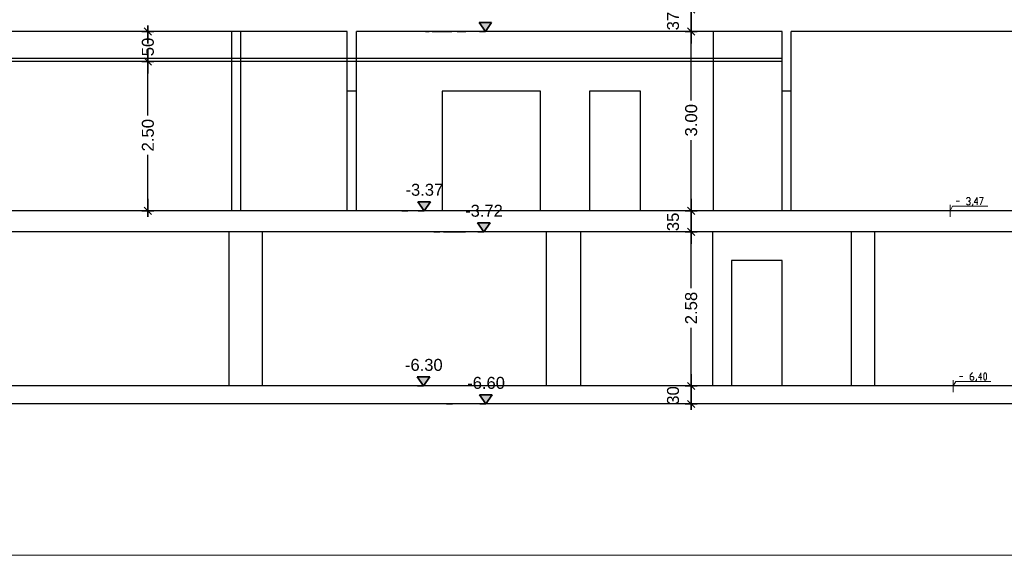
# Model space of a CAD drawing. Header units: metres. Extents: x -1 to 507, y -14 to 23.
# Tile 4 of 8: x 480 to 497, y -14 to -5. Entities that reach past the tile are written whole.
import ezdxf

# ---------------------------------------------------------------- set-up
doc = ezdxf.new("R2010")
doc.units = ezdxf.units.M
doc.header["$PDMODE"] = 65
doc.linetypes.add('CONTINUA', pattern=[0])
doc.linetypes.add('PUNKT', pattern=[6.35, 0, -6.35])
doc.layers.add('SECCIONS ACTUAL LONDRES 55', color=7, linetype='CONTINUA', lineweight=25)
doc.styles.add('ARIAL', font='arial.ttf')
doc.dimstyles.new('DIMSTYLE_3', dxfattribs={"dimtxt": 0.2, "dimasz": 0.2, "dimexe": 0, "dimexo": 1e-06, "dimgap": 0.1, "dimtad": 0, "dimrnd": 0.01, "dimzin": 4, "dimdsep": 46, "dimtxsty": 'ARIAL', "dimblk1": 'ALL_ML_STRICH', "dimblk2": 'ALL_ML_STRICH', "dimsah": 1, "dimcen": 0, "dimse1": 1, "dimse2": 1, "dimclrd": 2, "dimclre": 2, "dimclrt": 2, "dimadec": 0, "dimazin": 0, "dimtfac": 1, "dimtdec": 0, "dimtix": 1, "dimtmove": 2, "dimatfit": 3, "dimfxl": 0, "dimtzin": 0, "dimlwd": 0, "dimlwe": 35, "dimarcsym": 0})
doc.dimstyles.new('DIMSTYLE_5', dxfattribs={"dimtxt": 0.2, "dimasz": 0.2, "dimexe": 0, "dimexo": 1e-06, "dimgap": 0.1, "dimtad": 0, "dimdec": 0, "dimlfac": 100, "dimrnd": 1, "dimzin": 4, "dimdsep": 46, "dimtxsty": 'ARIAL', "dimblk1": 'ALL_ML_STRICH', "dimblk2": 'ALL_ML_STRICH', "dimsah": 1, "dimcen": 0, "dimse1": 1, "dimse2": 1, "dimclrd": 2, "dimclre": 2, "dimclrt": 2, "dimadec": 0, "dimazin": 0, "dimtfac": 1, "dimtdec": 0, "dimtix": 1, "dimtmove": 2, "dimatfit": 3, "dimfxl": 0, "dimtzin": 0, "dimlwd": 0, "dimlwe": 35, "dimarcsym": 0})
doc.dimstyles.new('DIMSTYLE_8', dxfattribs={"dimtxt": 0.2, "dimasz": 0.2, "dimexe": 0, "dimexo": 1e-06, "dimgap": 0.1, "dimtad": 2, "dimdec": 0, "dimlfac": 100, "dimrnd": 1, "dimzin": 4, "dimdsep": 46, "dimtxsty": 'ARIAL', "dimblk1": 'ALL_ML_STRICH', "dimblk2": 'ALL_ML_STRICH', "dimsah": 1, "dimcen": 0, "dimse1": 1, "dimse2": 1, "dimclrd": 2, "dimclre": 2, "dimclrt": 2, "dimadec": 0, "dimazin": 0, "dimtfac": 1, "dimtdec": 0, "dimtix": 1, "dimtmove": 2, "dimatfit": 3, "dimfxl": 0, "dimtvp": 1.2, "dimtzin": 0, "dimlwd": 0, "dimlwe": 35, "dimarcsym": 0})

# ---------------------------------------------------------------- blocks, each defined once
blk = doc.blocks.new('ALL_ML_STRICH')
at = {"color": 0, "linetype": 'ByBlock', "lineweight": -2}
for p, q in [((-1, 0), (0.5, 0)), ((-0.3, -0.3), (0.3, 0.3)), ((0, -0.5), (0, 0.5))]:
    blk.add_line(p, q, dxfattribs=at)
blk = doc.blocks.new('*D58')
at = {"layer": 'DEFPOINTS', "color": 2, "linetype": 'CONTINUA', "lineweight": 35, "transparency": 33554687}
for p in [(491.313, -10.807), (491.276, -11.108), (491.299, -11.108)]:
    blk.add_point(p, dxfattribs=at)
at = {"layer": 'SECCIONS ACTUAL LONDRES 55', "color": 2, "linetype": 'CONTINUA', "lineweight": -2, "transparency": 33554687}
blk.add_line((491.276, -11.108), (491.276, -10.807), dxfattribs=at)
at = {"layer": 'SECCIONS ACTUAL LONDRES 55', "color": 2, "linetype": 'CONTINUA', "lineweight": 35, "transparency": 33554687, "xscale": 0.2, "yscale": 0.2, "zscale": 0.2}
for p, rotation in [((491.276, -10.807), 90), ((491.276, -11.108), 270)]:
    blk.add_blockref('ALL_ML_STRICH', p, dxfattribs=dict(at, rotation=rotation))
at = {"layer": 'SECCIONS ACTUAL LONDRES 55', "color": 2, "linetype": 'CONTINUA', "lineweight": 35, "transparency": 33554687, "insert": (490.973, -10.966), "char_height": 0.2, "width": 0.4, "attachment_point": 5, "rotation": 90, "style": 'ARIAL'}
blk.add_mtext('\\A1;{30}', dxfattribs=at)
blk = doc.blocks.new('*D59')
at = {"layer": 'DEFPOINTS', "color": 2, "linetype": 'CONTINUA', "lineweight": 35, "transparency": 33554687}
for p in [(491.371, -8.229), (491.276, -10.807), (491.313, -10.807)]:
    blk.add_point(p, dxfattribs=at)
at = {"layer": 'SECCIONS ACTUAL LONDRES 55', "color": 2, "linetype": 'CONTINUA', "lineweight": -2, "transparency": 33554687}
for p, q in [((491.276, -9.174), (491.276, -8.229)), ((491.276, -10.807), (491.276, -9.834))]:
    blk.add_line(p, q, dxfattribs=at)
at = {"layer": 'SECCIONS ACTUAL LONDRES 55', "color": 2, "linetype": 'CONTINUA', "lineweight": 35, "transparency": 33554687, "xscale": 0.2, "yscale": 0.2, "zscale": 0.2}
for p, rotation in [((491.276, -8.229), 90), ((491.276, -10.807), 270)]:
    blk.add_blockref('ALL_ML_STRICH', p, dxfattribs=dict(at, rotation=rotation))
at = {"layer": 'SECCIONS ACTUAL LONDRES 55', "color": 2, "linetype": 'CONTINUA', "lineweight": 35, "transparency": 33554687, "insert": (491.276, -9.504), "char_height": 0.2, "width": 0.8, "attachment_point": 5, "rotation": 90, "style": 'ARIAL'}
blk.add_mtext('\\A1;{2.58}', dxfattribs=at)
blk = doc.blocks.new('*D60')
at = {"layer": 'DEFPOINTS', "color": 2, "linetype": 'CONTINUA', "lineweight": 35, "transparency": 33554687}
for p in [(491.342, -7.878), (491.276, -8.229), (491.371, -8.229)]:
    blk.add_point(p, dxfattribs=at)
at = {"layer": 'SECCIONS ACTUAL LONDRES 55', "color": 2, "linetype": 'CONTINUA', "lineweight": -2, "transparency": 33554687}
blk.add_line((491.276, -8.229), (491.276, -7.878), dxfattribs=at)
at = {"layer": 'SECCIONS ACTUAL LONDRES 55', "color": 2, "linetype": 'CONTINUA', "lineweight": 35, "transparency": 33554687, "xscale": 0.2, "yscale": 0.2, "zscale": 0.2}
for p, rotation in [((491.276, -7.878), 90), ((491.276, -8.229), 270)]:
    blk.add_blockref('ALL_ML_STRICH', p, dxfattribs=dict(at, rotation=rotation))
at = {"layer": 'SECCIONS ACTUAL LONDRES 55', "color": 2, "linetype": 'CONTINUA', "lineweight": 35, "transparency": 33554687, "insert": (490.973, -8.063), "char_height": 0.2, "width": 0.4, "attachment_point": 5, "rotation": 90, "style": 'ARIAL'}
blk.add_mtext('\\A1;{35}', dxfattribs=at)
blk = doc.blocks.new('*D61')
at = {"layer": 'DEFPOINTS', "color": 2, "linetype": 'CONTINUA', "lineweight": 35, "transparency": 33554687}
for p in [(491.084, -4.879), (491.276, -7.878), (491.342, -7.878)]:
    blk.add_point(p, dxfattribs=at)
at = {"layer": 'SECCIONS ACTUAL LONDRES 55', "color": 2, "linetype": 'CONTINUA', "lineweight": -2, "transparency": 33554687}
for p, q in [((491.276, -6.033), (491.276, -4.879)), ((491.276, -7.878), (491.276, -6.693))]:
    blk.add_line(p, q, dxfattribs=at)
at = {"layer": 'SECCIONS ACTUAL LONDRES 55', "color": 2, "linetype": 'CONTINUA', "lineweight": 35, "transparency": 33554687, "xscale": 0.2, "yscale": 0.2, "zscale": 0.2}
for p, rotation in [((491.276, -4.879), 90), ((491.276, -7.878), 270)]:
    blk.add_blockref('ALL_ML_STRICH', p, dxfattribs=dict(at, rotation=rotation))
at = {"layer": 'SECCIONS ACTUAL LONDRES 55', "color": 2, "linetype": 'CONTINUA', "lineweight": 35, "transparency": 33554687, "insert": (491.276, -6.363), "char_height": 0.2, "width": 0.8, "attachment_point": 5, "rotation": 90, "style": 'ARIAL'}
blk.add_mtext('\\A1;{3.00}', dxfattribs=at)
blk = doc.blocks.new('*D62')
at = {"layer": 'DEFPOINTS', "color": 2, "linetype": 'CONTINUA', "lineweight": 35, "transparency": 33554687}
for p in [(491.477, -4.51), (491.084, -4.879), (491.276, -4.879)]:
    blk.add_point(p, dxfattribs=at)
at = {"layer": 'SECCIONS ACTUAL LONDRES 55', "color": 2, "linetype": 'CONTINUA', "lineweight": -2, "transparency": 33554687}
blk.add_line((491.276, -4.879), (491.276, -4.51), dxfattribs=at)
at = {"layer": 'SECCIONS ACTUAL LONDRES 55', "color": 2, "linetype": 'CONTINUA', "lineweight": 35, "transparency": 33554687, "xscale": 0.2, "yscale": 0.2, "zscale": 0.2}
for p, rotation in [((491.276, -4.51), 90), ((491.276, -4.879), 270)]:
    blk.add_blockref('ALL_ML_STRICH', p, dxfattribs=dict(at, rotation=rotation))
at = {"layer": 'SECCIONS ACTUAL LONDRES 55', "color": 2, "linetype": 'CONTINUA', "lineweight": 35, "transparency": 33554687, "insert": (490.973, -4.704), "char_height": 0.2, "width": 0.4, "attachment_point": 5, "rotation": 90, "style": 'ARIAL'}
blk.add_mtext('\\A1;{37}', dxfattribs=at)
blk = doc.blocks.new('COMPLEX_ELEVATIONDIM_0')
at = {"layer": 'SECCIONS ACTUAL LONDRES 55', "linetype": 'CONTINUA', "lineweight": 35, "transparency": 33554687}
for points in [[(487.939, -4.729), (487.729, -4.729), (487.834, -4.879)], [(486.916, -7.728), (486.706, -7.728), (486.811, -7.878)], [(487.912, -8.079), (487.702, -8.079), (487.807, -8.229)], [(486.906, -10.657), (486.696, -10.657), (486.801, -10.807)], [(487.948, -10.958), (487.738, -10.958), (487.843, -11.108)]]:
    blk.add_hatch(color=2, dxfattribs=at).paths.add_polyline_path(points)
at = {"layer": 'SECCIONS ACTUAL LONDRES 55', "color": 2, "linetype": 'CONTINUA', "lineweight": 35, "transparency": 33554687}
for p, q in [((487.939, -4.729), (487.729, -4.729)), ((487.729, -4.729), (487.834, -4.879)), ((487.834, -4.879), (487.939, -4.729)), ((487.834, -4.879), (487.834, -4.879)), ((487.834, -4.879), (487.834, -4.879)), ((487.834, -4.879), (487.834, -4.879)), ((487.834, -4.879), (487.834, -4.879)), ((486.916, -7.728), (486.706, -7.728)), ((486.706, -7.728), (486.811, -7.878)), ((486.811, -7.878), (486.916, -7.728)), ((486.811, -7.878), (486.811, -7.878)), ((486.811, -7.878), (486.811, -7.878)), ((486.811, -7.878), (486.811, -7.878)), ((486.811, -7.878), (486.811, -7.878)), ((487.912, -8.079), (487.702, -8.079)), ((487.702, -8.079), (487.807, -8.229)), ((487.807, -8.229), (487.912, -8.079)), ((487.807, -8.229), (487.807, -8.229)), ((487.807, -8.229), (487.807, -8.229)), ((487.807, -8.229), (487.807, -8.229)), ((487.807, -8.229), (487.807, -8.229)), ((486.906, -10.657), (486.696, -10.657)), ((486.696, -10.657), (486.801, -10.807)), ((486.801, -10.807), (486.906, -10.657)), ((486.801, -10.807), (486.801, -10.807)), ((486.801, -10.807), (486.801, -10.807)), ((486.801, -10.807), (486.801, -10.807)), ((486.801, -10.807), (486.801, -10.807)), ((487.948, -10.958), (487.738, -10.958)), ((487.738, -10.958), (487.843, -11.108)), ((487.843, -11.108), (487.948, -10.958)), ((487.843, -11.108), (487.843, -11.108)), ((487.843, -11.108), (487.843, -11.108)), ((487.843, -11.108), (487.843, -11.108)), ((487.843, -11.108), (487.843, -11.108))]:
    blk.add_line(p, q, dxfattribs=at)
at = {"layer": 'SECCIONS ACTUAL LONDRES 55', "color": 2, "linetype": 'PUNKT', "lineweight": 35, "transparency": 33554687}
blk.add_line((486.801, -10.807), (486.248, -10.807), dxfattribs=at)
for points in [[(487.834, -4.879), (487.509, -4.879), (487.509, -4.879), (487.501, -4.879), (487.501, -4.879), (487.493, -4.879), (487.493, -4.879), (487.492, -4.879), (487.492, -4.879), (487.477, -4.879), (487.477, -4.879), (487.476, -4.879), (487.476, -4.879), (487.475, -4.879), (487.475, -4.879), (487.461, -4.879), (487.461, -4.879), (487.276, -4.879), (487.276, -4.879), (487.24, -4.879), (487.24, -4.879), (487.2, -4.879), (487.2, -4.879), (487.142, -4.879), (487.142, -4.879), (487.129, -4.879), (487.129, -4.879), (487.044, -4.879), (487.044, -4.879), (486.895, -4.879), (486.895, -4.879), (486.834, -4.879)], [(486.811, -7.878), (486.538, -7.878), (486.538, -7.878), (486.248, -7.878)], [(487.807, -8.229), (487.505, -8.229), (487.505, -8.229), (487.501, -8.229), (487.501, -8.229), (487.497, -8.229), (487.497, -8.229), (487.497, -8.229), (487.497, -8.229), (487.491, -8.229), (487.491, -8.229), (487.49, -8.229), (487.49, -8.229), (487.49, -8.229), (487.49, -8.229), (487.483, -8.229), (487.483, -8.229), (487.469, -8.229), (487.469, -8.229), (487.401, -8.229), (487.401, -8.229), (487.386, -8.229), (487.386, -8.229), (487.368, -8.229), (487.368, -8.229), (487.342, -8.229), (487.342, -8.229), (487.336, -8.229), (487.336, -8.229), (487.299, -8.229), (487.299, -8.229), (487.233, -8.229), (487.233, -8.229), (487.075, -8.229), (487.075, -8.229), (486.807, -8.229)], [(487.843, -11.108), (487.284, -11.108), (487.284, -11.108), (486.843, -11.108)]]:
    blk.add_lwpolyline(points, dxfattribs=at)
at = {"layer": 'SECCIONS ACTUAL LONDRES 55', "color": 2, "linetype": 'CONTINUA', "lineweight": 35, "transparency": 33554687, "char_height": 0.2, "width": 0.73608, "attachment_point": 7, "style": 'ARIAL'}
for s, insert in [('\\W0.99;-3.37', (486.499, -7.628)), ('\\W0.99;-3.72', (487.496, -7.979)), ('\\W0.99;-6.30', (486.49, -10.557)), ('\\W0.99;-6.60', (487.531, -10.858))]:
    blk.add_mtext(s, dxfattribs=dict(at, insert=insert))
blk = doc.blocks.new('*D86')
at = {"layer": 'DEFPOINTS', "color": 2, "linetype": 'CONTINUA', "lineweight": 35, "transparency": 33554687}
for p in [(482.141, -5.379), (482.192, -7.878), (482.533, -7.878)]:
    blk.add_point(p, dxfattribs=at)
at = {"layer": 'SECCIONS ACTUAL LONDRES 55', "color": 2, "linetype": 'CONTINUA', "lineweight": -2, "transparency": 33554687}
for p, q in [((482.192, -6.283), (482.192, -5.379)), ((482.192, -7.878), (482.192, -6.943))]:
    blk.add_line(p, q, dxfattribs=at)
at = {"layer": 'SECCIONS ACTUAL LONDRES 55', "color": 2, "linetype": 'CONTINUA', "lineweight": 35, "transparency": 33554687, "xscale": 0.2, "yscale": 0.2, "zscale": 0.2}
for p, rotation in [((482.192, -5.379), 90), ((482.192, -7.878), 270)]:
    blk.add_blockref('ALL_ML_STRICH', p, dxfattribs=dict(at, rotation=rotation))
at = {"layer": 'SECCIONS ACTUAL LONDRES 55', "color": 2, "linetype": 'CONTINUA', "lineweight": 35, "transparency": 33554687, "insert": (482.192, -6.613), "char_height": 0.2, "width": 0.8, "attachment_point": 5, "rotation": 90, "style": 'ARIAL'}
blk.add_mtext('\\A1;{2.50}', dxfattribs=at)
blk = doc.blocks.new('*D87')
at = {"layer": 'DEFPOINTS', "color": 2, "linetype": 'CONTINUA', "lineweight": 35, "transparency": 33554687}
for p in [(481.883, -4.879), (482.141, -5.379), (482.192, -5.379)]:
    blk.add_point(p, dxfattribs=at)
at = {"layer": 'SECCIONS ACTUAL LONDRES 55', "color": 2, "linetype": 'CONTINUA', "lineweight": -2, "transparency": 33554687}
for p, q in [((482.192, -4.947), (482.192, -4.879)), ((482.192, -5.379), (482.192, -5.327))]:
    blk.add_line(p, q, dxfattribs=at)
at = {"layer": 'SECCIONS ACTUAL LONDRES 55', "color": 2, "linetype": 'CONTINUA', "lineweight": 35, "transparency": 33554687, "xscale": 0.2, "yscale": 0.2, "zscale": 0.2}
for p, rotation in [((482.192, -4.879), 90), ((482.192, -5.379), 270)]:
    blk.add_blockref('ALL_ML_STRICH', p, dxfattribs=dict(at, rotation=rotation))
at = {"layer": 'SECCIONS ACTUAL LONDRES 55', "color": 2, "linetype": 'CONTINUA', "lineweight": 35, "transparency": 33554687, "insert": (482.192, -5.137), "char_height": 0.2, "width": 0.4, "attachment_point": 5, "rotation": 90, "style": 'ARIAL'}
blk.add_mtext('\\A1;{50}', dxfattribs=at)

msp = doc.modelspace()

# ---------------------------------------------------------------- linework, layer by layer
at = {"layer": 'SECCIONS ACTUAL LONDRES 55', "color": 7, "linetype": 'CONTINUA', "lineweight": 25, "transparency": 33554687}
for p, q in [((485.526, -4.879), (474.49, -4.879)), ((483.596, -7.878), (483.596, -4.879)), ((483.748, -7.878), (483.748, -4.879)), ((485.526, -7.878), (485.526, -4.879)), ((492.799, -4.879), (485.679, -4.879)), ((485.679, -7.878), (485.679, -4.879)), ((491.648, -7.878), (491.648, -4.879)), ((492.799, -7.878), (492.799, -4.879)), ((498.421, -4.879), (492.948, -4.879)), ((492.948, -7.878), (492.948, -4.879)), ((492.799, -5.329), (474.49, -5.329)), ((492.799, -5.379), (474.49, -5.379)), ((485.679, -5.878), (485.526, -5.878)), ((492.948, -5.878), (492.799, -5.878)), ((498.421, -7.878), (465.066, -7.878)), ((498.421, -8.229), (465.24, -8.229)), ((483.549, -10.807), (483.549, -8.229)), ((484.108, -10.807), (484.108, -8.229)), ((488.858, -10.807), (488.858, -8.229)), ((489.43, -10.807), (489.43, -8.229)), ((491.639, -10.807), (491.639, -8.229)), ((493.959, -10.807), (493.959, -8.229)), ((494.349, -10.807), (494.349, -8.229)), ((498.421, -10.807), (465.24, -10.807)), ((499.289, -11.108), (464.435, -11.108))]:
    msp.add_line(p, q, dxfattribs=at)
at = {"layer": 'SECCIONS ACTUAL LONDRES 55', "color": 52, "linetype": 'CONTINUA', "lineweight": 13, "transparency": 33554687}
for p, q in [((495.705, -7.717), (495.765, -7.717)), ((495.506, -7.878), (495.705, -7.878)), ((495.604, -7.979), (495.604, -7.78)), ((495.76, -10.646), (495.82, -10.646)), ((495.561, -10.807), (495.76, -10.807)), ((495.659, -10.909), (495.659, -10.71))]:
    msp.add_line(p, q, dxfattribs=at)
for points in [[(460.681, 23.253), (507.276, 23.253), (507.276, -13.64), (460.681, -13.64), (460.681, 23.253)], [(496.184, -10.71), (496.167, -10.689), (496.167, -10.608), (496.184, -10.587), (496.196, -10.587), (496.213, -10.608), (496.213, -10.689), (496.196, -10.71), (496.184, -10.71)]]:
    msp.add_lwpolyline(points, close=True, dxfattribs=at)
at = {"layer": 'SECCIONS ACTUAL LONDRES 55', "color": 7, "linetype": 'CONTINUA', "lineweight": 25, "transparency": 33554687}
for points in [[(488.756, -7.878), (488.756, -5.878), (487.11, -5.878), (487.11, -7.878)], [(490.429, -7.878), (490.429, -5.878), (489.578, -5.878), (489.578, -7.878)], [(492.799, -10.807), (492.799, -8.707), (491.948, -8.707), (491.948, -10.807)]]:
    msp.add_lwpolyline(points, dxfattribs=at)
at = {"layer": 'SECCIONS ACTUAL LONDRES 55', "color": 52, "linetype": 'CONTINUA', "lineweight": 13, "transparency": 33554687}
for points in [[(495.879, -7.679), (495.896, -7.657), (495.925, -7.657), (495.938, -7.679), (495.938, -7.7), (495.925, -7.717), (495.908, -7.717)], [(495.925, -7.717), (495.938, -7.738), (495.938, -7.759), (495.925, -7.78), (495.896, -7.78), (495.879, -7.759)], [(496.069, -7.738), (496.01, -7.738), (496.057, -7.657), (496.057, -7.78)], [(496.099, -7.657), (496.158, -7.657), (496.116, -7.78)], [(495.604, -7.878), (495.646, -7.801), (496.234, -7.801)], [(495.985, -7.759), (495.985, -7.78), (495.968, -7.797)], [(495.942, -10.646), (495.985, -10.646), (496.002, -10.667), (496.002, -10.689), (495.985, -10.71), (495.955, -10.71), (495.942, -10.689), (495.942, -10.629), (495.972, -10.587), (495.985, -10.587)], [(496.044, -10.689), (496.044, -10.71), (496.031, -10.727)], [(496.137, -10.667), (496.078, -10.667), (496.12, -10.587), (496.12, -10.71)], [(495.659, -10.807), (495.701, -10.731), (496.285, -10.731)]]:
    msp.add_lwpolyline(points, dxfattribs=at)

# ---------------------------------------------------------------- block references
at = {"layer": 'SECCIONS ACTUAL LONDRES 55', "color": 2, "linetype": 'CONTINUA', "lineweight": 35, "transparency": 33554687}
msp.add_blockref('COMPLEX_ELEVATIONDIM_0', (0, 0), dxfattribs=at)

# ---------------------------------------------------------------- dimensions: what is measured, and where the dimension line sits
for base, p1, p2, dimstyle, picture, middle in [((491.276, -4.51), (491.084, -4.879), (491.477, -4.51), 'DIMSTYLE_8', '*D62', (490.973, -4.704)), ((482.192, -4.879), (482.141, -5.379), (481.883, -4.879), 'DIMSTYLE_5', '*D87', (482.192, -5.137)), ((491.276, -4.879), (491.342, -7.878), (491.084, -4.879), 'DIMSTYLE_3', '*D61', (491.276, -6.363)), ((482.192, -5.379), (482.533, -7.878), (482.141, -5.379), 'DIMSTYLE_3', '*D86', (482.192, -6.613)), ((491.276, -7.878), (491.371, -8.229), (491.342, -7.878), 'DIMSTYLE_8', '*D60', (490.973, -8.063)), ((491.276, -8.229), (491.313, -10.807), (491.371, -8.229), 'DIMSTYLE_3', '*D59', (491.276, -9.504)), ((491.276, -10.807), (491.299, -11.108), (491.313, -10.807), 'DIMSTYLE_8', '*D58', (490.973, -10.966))]:
    dim = msp.add_linear_dim(base=base, p1=p1, p2=p2, angle=90, dimstyle=dimstyle, override={"dimpost": '<>', "dimclrd": 2, "dimclre": 2, "dimclrt": 2, "dimlwd": 0, "dimlwe": 35}, dxfattribs=at)
    dim.commit()
    dim.dimension.update_dxf_attribs({"geometry": picture, "text_midpoint": middle, "dimtype": 160})

doc.saveas('drawing.dxf')
